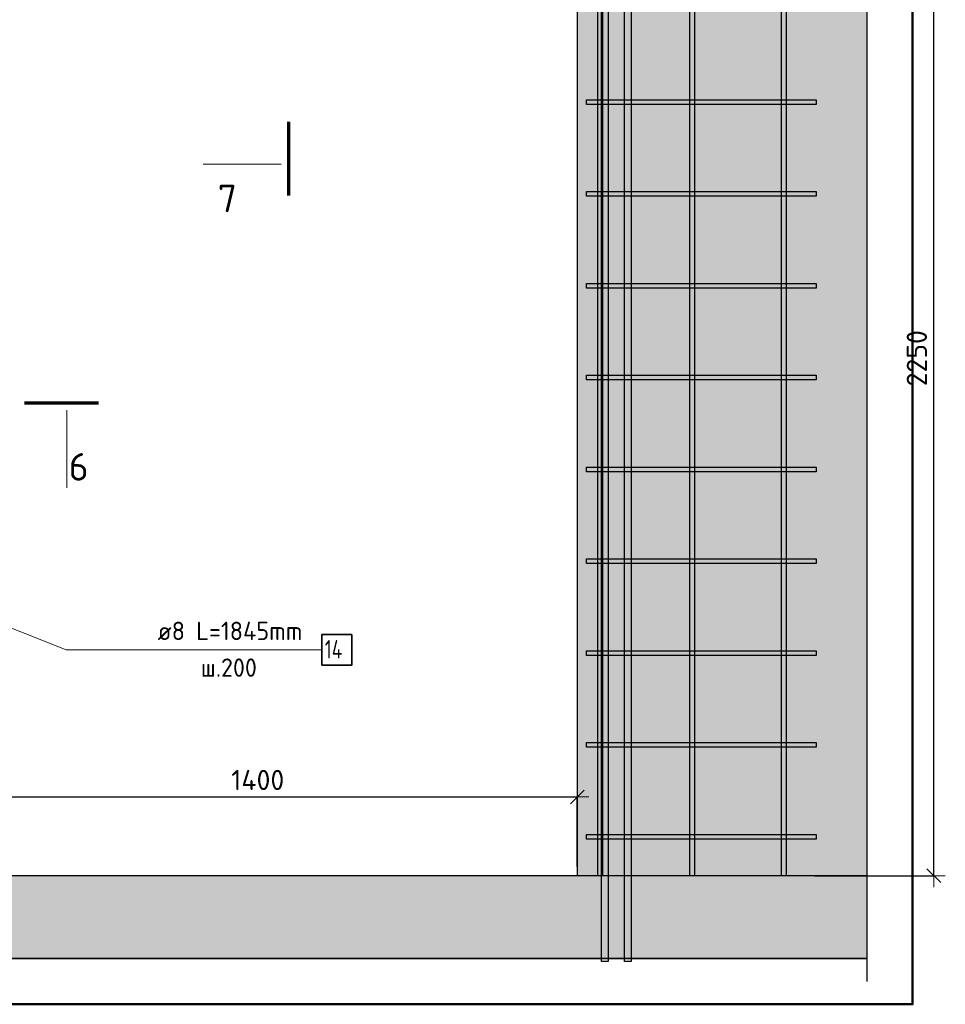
# Model space of a CAD drawing. Header units: millimetres. Extents: x -2258 to 68686, y -2266 to 30725.
# Tile 58 of 83: x 32982 to 34998, y 21830 to 23975. Entities that reach past the tile are written whole.
import ezdxf

# ---------------------------------------------------------------- set-up
doc = ezdxf.new("R2010")
doc.units = ezdxf.units.MM
doc.header["$PDMODE"] = 65
for name, color, linetype, lineweight in [('Standard', 7, 'Continuous', 25), ('Арм.стержн. Арматура края', 96, 'Continuous', 35), ('Арм.стержн. вертикальными 1', 22, 'Continuous', 35), ('Арм.стержн. Доп. арматура', 180, 'Continuous', 35), ('Арм.стержн. Хомут', 240, 'Continuous', 35), ('Размерная линия_ общее', 7, 'Continuous', 13)]:
    doc.layers.add(name, color=color, linetype=linetype, lineweight=lineweight)
doc.styles.add('ISOCPEUR', font='ISOCPEUR')
doc.dimstyles.new('DIMSTYLE_3', dxfattribs={"dimtxt": 44, "dimasz": 50, "dimexe": 0, "dimexo": 0, "dimgap": 22, "dimtad": 2, "dimdec": 0, "dimrnd": 5, "dimzin": 12, "dimdsep": 46, "dimtxsty": 'ISOCPEUR', "dimblk1": 'ALL_ML_STRICH', "dimblk2": 'ALL_ML_STRICH', "dimsah": 1, "dimcen": 0, "dimclrd": 7, "dimclre": 256, "dimclrt": 7, "dimadec": 0, "dimazin": 0, "dimtfac": 1, "dimtdec": 0, "dimtix": 1, "dimtmove": 2, "dimatfit": 3, "dimfxl": 0, "dimtzin": 0, "dimlwd": 0, "dimlwe": -3, "dimarcsym": 0})

# ---------------------------------------------------------------- blocks, each defined once
blk = doc.blocks.new('ALL_ML_STRICH')
at = {"color": 0, "linetype": 'ByBlock', "lineweight": -2}
for p, q in [((0, -0.5), (0, 0.5)), ((-1, 0), (0.5, 0)), ((-0.3, -0.3), (0.3, 0.3))]:
    blk.add_line(p, q, dxfattribs=at)
blk = doc.blocks.new('*D323')
at = {"layer": 'DEFPOINTS', "color": 7, "linetype": 'Continuous', "lineweight": 13, "transparency": 33554687}
for p in [(34196.4, 24360.1), (34692.8, 22110.1), (34972.7, 22110.1)]:
    blk.add_point(p, dxfattribs=at)
at = {"layer": 'Размерная линия_ общее', "color": 253, "linetype": 'Continuous', "lineweight": -2, "true_color": 0xa0a0a0, "transparency": 33554687}
for p, q in [((34216.4, 24360.1), (34972.7, 24360.1)), ((34712.8, 22110.1), (34972.7, 22110.1))]:
    blk.add_line(p, q, dxfattribs=at)
at = {"layer": 'Размерная линия_ общее', "color": 7, "linetype": 'Continuous', "lineweight": -2, "transparency": 33554687}
blk.add_line((34972.7, 22110.1), (34972.7, 24360.1), dxfattribs=at)
at = {"layer": 'Размерная линия_ общее', "color": 7, "linetype": 'Continuous', "lineweight": 13, "transparency": 33554687, "xscale": 50, "yscale": 50, "zscale": 50}
for p, rotation in [((34972.7, 24360.1), 90), ((34972.7, 22110.1), 270)]:
    blk.add_blockref('ALL_ML_STRICH', p, dxfattribs=dict(at, rotation=rotation))
at = {"layer": 'Размерная линия_ общее', "color": 7, "linetype": 'Continuous', "lineweight": 13, "transparency": 33554687, "insert": (34935.7, 23237.3), "char_height": 44, "width": 176, "attachment_point": 5, "rotation": 90, "style": 'ISOCPEUR'}
blk.add_mtext('\\A1;{2250}', dxfattribs=at)
blk = doc.blocks.new('*D397')
at = {"layer": 'DEFPOINTS', "color": 7, "linetype": 'Continuous', "lineweight": 13, "transparency": 33554687}
for p in [(32796.4, 22281.7), (32796.4, 22110.1), (34196.4, 22110.1)]:
    blk.add_point(p, dxfattribs=at)
at = {"layer": 'Размерная линия_ общее', "color": 253, "linetype": 'Continuous', "lineweight": -2, "true_color": 0xa0a0a0, "transparency": 33554687}
for p, q in [((32796.4, 22130.1), (32796.4, 22281.7)), ((34196.4, 22130.1), (34196.4, 22281.7))]:
    blk.add_line(p, q, dxfattribs=at)
at = {"layer": 'Размерная линия_ общее', "color": 7, "linetype": 'Continuous', "lineweight": -2, "transparency": 33554687}
blk.add_line((32796.4, 22281.7), (34196.4, 22281.7), dxfattribs=at)
at = {"layer": 'Размерная линия_ общее', "color": 7, "linetype": 'Continuous', "lineweight": 13, "transparency": 33554687, "xscale": 50, "yscale": 50, "zscale": 50, "rotation": 180}
blk.add_blockref('ALL_ML_STRICH', (32796.4, 22281.7), dxfattribs=at)
at = {"layer": 'Размерная линия_ общее', "color": 7, "linetype": 'Continuous', "lineweight": 13, "transparency": 33554687, "xscale": 50, "yscale": 50, "zscale": 50}
blk.add_blockref('ALL_ML_STRICH', (34196.4, 22281.7), dxfattribs=at)
at = {"layer": 'Размерная линия_ общее', "color": 7, "linetype": 'Continuous', "lineweight": 13, "transparency": 33554687, "insert": (33500.8, 22318.7), "char_height": 44, "width": 176, "attachment_point": 5, "style": 'ISOCPEUR'}
blk.add_mtext('\\A1;{1400}', dxfattribs=at)

msp = doc.modelspace()

# ---------------------------------------------------------------- hatches: boundary and pattern name
at = {"linetype": 'Continuous', "lineweight": 13, "transparency": 33554687}
h = msp.add_hatch(color=7, dxfattribs=at)
h.paths.add_polyline_path([(32796.4, 24360.1), (34196.4, 24360.1), (34196.4, 22110.1), (34826.5, 22110.1), (34826.5, 25300.1), (32521.4, 25300.1), (32521.4, 22110.1), (32796.4, 22110.1)])
h.paths.add_polyline_path([(32616.4, 23280.1), (32616.3, 23278.1), (32616, 23276), (32615.4, 23274), (32614.7, 23272), (32613.7, 23270.1), (32612.6, 23268.4), (32611.3, 23266.8), (32609.8, 23265.3), (32608.1, 23264), (32606.4, 23262.8), (32604.5, 23261.9), (32602.6, 23261.1), (32600.5, 23260.6), (32598.5, 23260.3), (32596.4, 23260.1), (32594.3, 23260.3), (32592.2, 23260.6), (32590.2, 23261.1), (32588.3, 23261.9), (32586.4, 23262.8), (32584.6, 23264), (32583, 23265.3), (32581.5, 23266.8), (32580.2, 23268.4), (32579.1, 23270.1), (32578.1, 23272), (32577.4, 23274), (32576.8, 23276), (32576.5, 23278.1), (32576.4, 23280.1), (32576.5, 23282.2), (32576.8, 23284.3), (32577.4, 23286.3), (32578.1, 23288.3), (32579.1, 23290.1), (32580.2, 23291.9), (32581.5, 23293.5), (32583, 23295), (32584.6, 23296.3), (32586.4, 23297.5), (32588.3, 23298.4), (32590.2, 23299.2), (32592.2, 23299.7), (32594.3, 23300), (32596.4, 23300.1), (32598.5, 23300), (32600.5, 23299.7), (32602.6, 23299.2), (32604.5, 23298.4), (32606.4, 23297.5), (32608.1, 23296.3), (32609.8, 23295), (32611.3, 23293.5), (32612.6, 23291.9), (32613.7, 23290.1), (32614.7, 23288.3), (32615.4, 23286.3), (32616, 23284.3), (32616.3, 23282.2)], flags=16)
h.paths.add_polyline_path([(32643.9, 23980.1), (32548.9, 23980.1), (32548.9, 24410.1), (32643.9, 24410.1)], flags=16)
msp.add_hatch(color=7, dxfattribs=at).paths.add_polyline_path([(32481.4, 21930.1), (34826.5, 21930.1), (34826.5, 22110.1), (32481.4, 22110.1)])

# ---------------------------------------------------------------- linework, layer by layer
at = {"color": 7, "linetype": 'Continuous', "lineweight": 25, "transparency": 33554687}
for p, q in [((34826.5, 25350.1), (34826.5, 22060.1)), ((34196.4, 24360.1), (34196.4, 22110.1)), ((34826.5, 22160.1), (34826.5, 21880.1)), ((34826.5, 22110.1), (32521.4, 22110.1)), ((32481.4, 21930.1), (34826.5, 21930.1))]:
    msp.add_line(p, q, dxfattribs=at)
at = {"layer": 'Standard', "color": 7, "linetype": 'Continuous', "lineweight": 70, "transparency": 33554687}
for p, q in [((33567.5, 23752.1), (33567.5, 23591.3)), ((32992.9, 23140.3), (33153.7, 23140.3))]:
    msp.add_line(p, q, dxfattribs=at)
at = {"layer": 'Standard', "color": 7, "linetype": 'Continuous', "lineweight": 13, "transparency": 33554687}
for p, q in [((33551.5, 23659.8), (33381.9, 23659.8)), ((33085.2, 23124.3), (33085.2, 22954.7))]:
    msp.add_line(p, q, dxfattribs=at)
at = {"layer": 'Standard', "color": 7, "linetype": 'Continuous', "lineweight": 50, "transparency": 33554687}
msp.add_lwpolyline([(30215.6, 21830.1), (34926.5, 21830.1), (34926.5, 26340.1), (30215.6, 26340.1), (30215.6, 21830.1)], dxfattribs=at)
at = {"layer": 'Арм.стержн. Арматура края', "color": 4, "linetype": 'Continuous', "lineweight": 25, "transparency": 33554687}
for points in [[(34216.4, 23800.1), (34716.4, 23800.1), (34716.4, 23790.1), (34216.4, 23790.1), (34216.4, 23800.1)], [(34216.4, 23600.1), (34716.4, 23600.1), (34716.4, 23590.1), (34216.4, 23590.1), (34216.4, 23600.1)], [(34216.4, 23400.1), (34716.4, 23400.1), (34716.4, 23390.1), (34216.4, 23390.1), (34216.4, 23400.1)], [(34216.4, 23200.1), (34716.4, 23200.1), (34716.4, 23190.1), (34216.4, 23190.1), (34216.4, 23200.1)], [(34216.4, 23000.1), (34716.4, 23000.1), (34716.4, 22990.1), (34216.4, 22990.1), (34216.4, 23000.1)], [(34216.4, 22800.1), (34716.4, 22800.1), (34716.4, 22790.1), (34216.4, 22790.1), (34216.4, 22800.1)], [(34216.4, 22600.1), (34716.4, 22600.1), (34716.4, 22590.1), (34216.4, 22590.1), (34216.4, 22600.1)], [(34216.4, 22400.1), (34716.4, 22400.1), (34716.4, 22390.1), (34216.4, 22390.1), (34216.4, 22400.1)], [(34216.4, 22200.1), (34716.4, 22200.1), (34716.4, 22190.1), (34216.4, 22190.1), (34216.4, 22200.1)]]:
    msp.add_lwpolyline(points, dxfattribs=at)
at = {"layer": 'Арм.стержн. вертикальными 1', "color": 4, "linetype": 'Continuous', "lineweight": 25, "transparency": 33554687}
for points in [[(34241.4, 22110.1), (34241.4, 26245.1), (34251.4, 26245.1), (34251.4, 22110.1), (34241.4, 22110.1)], [(34241.4, 22110.1), (34241.4, 26245.1), (34251.4, 26245.1), (34251.4, 22110.1), (34241.4, 22110.1)], [(34441.4, 22110.1), (34441.4, 26245.1), (34451.4, 26245.1), (34451.4, 22110.1), (34441.4, 22110.1)], [(34441.4, 22110.1), (34441.4, 26245.1), (34451.4, 26245.1), (34451.4, 22110.1), (34441.4, 22110.1)], [(34641.4, 22110.1), (34641.4, 26245.1), (34651.4, 26245.1), (34651.4, 22110.1), (34641.4, 22110.1)], [(34641.4, 22110.1), (34641.4, 26245.1), (34651.4, 26245.1), (34651.4, 22110.1), (34641.4, 22110.1)]]:
    msp.add_lwpolyline(points, dxfattribs=at)
at = {"layer": 'Арм.стержн. Доп. арматура', "color": 7, "linetype": 'Continuous', "lineweight": 25, "transparency": 33554687}
for points in [[(34249.4, 22110.1), (34249.4, 24960.1), (34263.4, 24960.1), (34263.4, 22110.1), (34249.4, 22110.1)], [(34299.4, 22110.1), (34299.4, 24960.1), (34313.4, 24960.1), (34313.4, 22110.1), (34299.4, 22110.1)], [(34249.4, 21923.1), (34249.4, 24820.1), (34263.4, 24820.1), (34263.4, 21923.1), (34249.4, 21923.1)], [(34299.4, 21923.1), (34299.4, 24820.1), (34313.4, 24820.1), (34313.4, 21923.1), (34299.4, 21923.1)]]:
    msp.add_lwpolyline(points, dxfattribs=at)
at = {"layer": 'Арм.стержн. Хомут', "color": 7, "linetype": 'Continuous', "lineweight": 13, "transparency": 33554687}
for q in [(32555.6, 22810.1), (33640, 22602.1)]:
    msp.add_line((33084, 22602.1), q, dxfattribs=at)
at = {"layer": 'Арм.стержн. Хомут', "color": 7, "linetype": 'Continuous', "lineweight": 35, "transparency": 33554687}
msp.add_lwpolyline([(33640, 22568.7), (33705.4, 22568.7), (33705.4, 22635.4), (33640, 22635.4), (33640, 22568.7)], dxfattribs=at)
at = {"layer": 'Размерная линия_ общее', "color": 52, "linetype": 'Continuous', "lineweight": -3, "transparency": 33554687}
for p, q in [((34826.5, 26240.1), (34826.5, 21930.1)), ((34826.5, 26240.1), (34826.5, 21930.1)), ((34826.5, 21930.1), (30315.6, 21930.1)), ((34826.5, 21930.1), (30315.6, 21930.1))]:
    msp.add_line(p, q, dxfattribs=at)

# ---------------------------------------------------------------- texts
at = {"layer": 'Standard', "color": 7, "linetype": 'Continuous', "lineweight": 13, "transparency": 33554687, "char_height": 60, "width": 65.333, "attachment_point": 7, "style": 'ISOCPEUR'}
for s, insert in [('\\A1;{\\fISOCPEUR|i0|b0;\\H60.000000;\\W1.000000;\\C7;7}\\P', (33413.6, 23555.2)), ('\\A1;{\\fISOCPEUR|i0|b0;\\H60.000000;\\W1.000000;\\C7;6}\\P', (33089.1, 22970.7))]:
    msp.add_mtext(s, dxfattribs=dict(at, insert=insert))
at = {"layer": 'Арм.стержн. Хомут', "color": 7, "linetype": 'Continuous', "lineweight": 25, "transparency": 33554687, "char_height": 40, "attachment_point": 7, "style": 'ISOCPEUR'}
for s, insert, width in [('\\W0.96;ø8 L=1845mm ', (33282.7, 22623.4), 366.98), ('\\W0.76;14', (33646.7, 22583.4), 67.275), ('\\W0.95;ш.200 ', (33376.7, 22543.4), 174.933)]:
    msp.add_mtext(s, dxfattribs=dict(at, insert=insert, width=width))

# ---------------------------------------------------------------- dimensions: what is measured, and where the dimension line sits
at = {"layer": 'Размерная линия_ общее', "color": 7, "linetype": 'Continuous', "lineweight": 13, "transparency": 33554687}
dim = msp.add_linear_dim(base=(34972.7, 24360.1), p1=(34712.8, 22110.1), p2=(34216.4, 24360.1), angle=90, dimstyle='DIMSTYLE_3', override={"dimpost": '<>', "dimclrd": 7, "dimclre": 253, "dimclrt": 7, "dimlwd": 0, "dimlwe": 65533}, dxfattribs=at)
dim.commit()
dim.dimension.update_dxf_attribs({"geometry": '*D323', "text_midpoint": (34935.7, 23237.3), "dimtype": 160})
dim = msp.add_linear_dim(base=(34196.4, 22281.7), p1=(32796.4, 22130.1), p2=(34196.4, 22130.1), dimstyle='DIMSTYLE_3', override={"dimpost": '<>', "dimclrd": 7, "dimclre": 253, "dimclrt": 7, "dimlwd": 0, "dimlwe": 65533}, dxfattribs=at)
dim.commit()
dim.dimension.update_dxf_attribs({"geometry": '*D397', "text_midpoint": (33500.8, 22318.7), "dimtype": 160})

doc.saveas('drawing.dxf')
